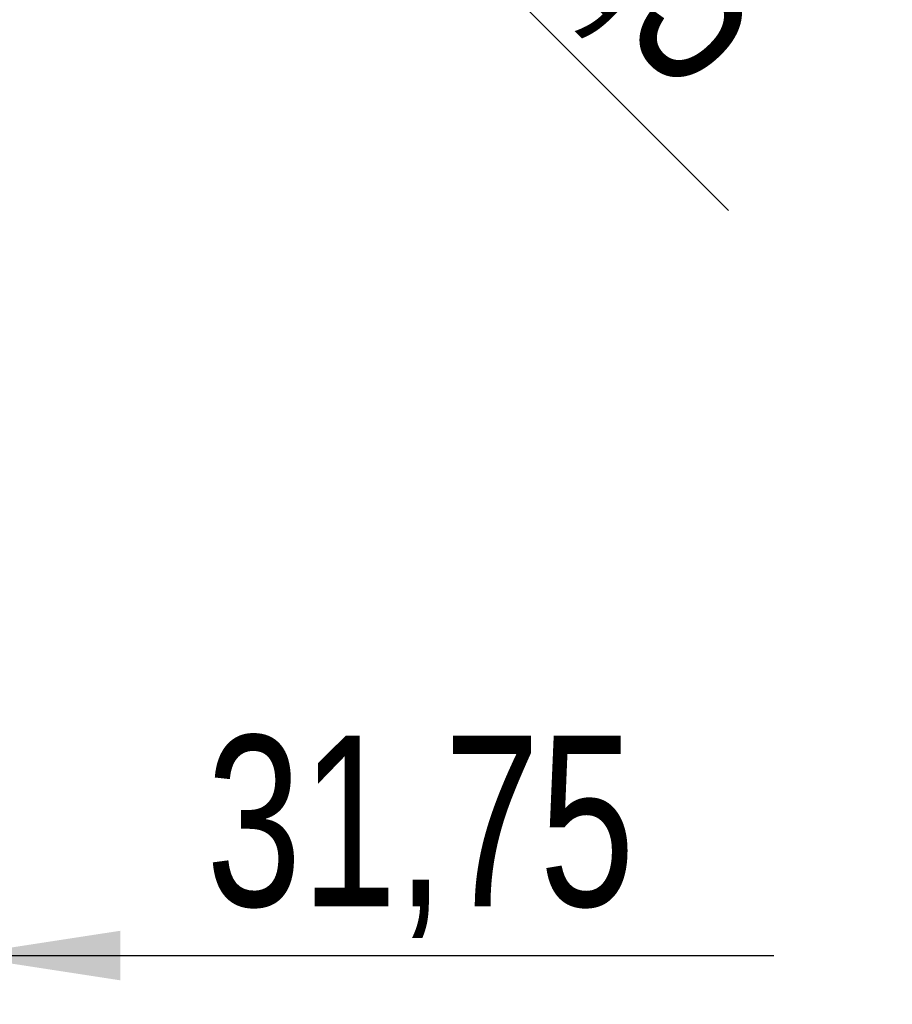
# Model space of a CAD drawing. Extents: x 67 to 774, y 27 to 578.
# Tile 41 of 43: x 479 to 514, y 403 to 443. Entities that reach past the tile are written whole.
import ezdxf

# ---------------------------------------------------------------- set-up
doc = ezdxf.new("R2010")
doc.units = 0
doc.header["$LTSCALE"] = 2
doc.layers.add('FORMATO', color=179, linetype='CONTINUOUS')
doc.styles.add('SLDTEXTSTYLE0', font='TXT', dxfattribs={"width": 0.75})
doc.dimstyles.new('SLDDIMSTYLE4', dxfattribs={"dimtxt": 7, "dimasz": 6.604, "dimexe": 0, "dimexo": 0.0625, "dimgap": 1.75, "dimtad": 1, "dimdec": 3, "dimrnd": 1e-09, "dimzin": 12, "dimtxsty": 'SLDTEXTSTYLE0', "dimblk1": 'NONE', "dimsah": 1, "dimcen": 0, "dimazin": 3, "dimtfac": 1, "dimtdec": 3, "dimtmove": 0, "dimatfit": 3, "dimtolj": 1, "dimtzin": 12})
doc.dimstyles.new('SLDDIMSTYLE5', dxfattribs={"dimtxt": 7, "dimasz": 6.604, "dimexe": 0, "dimexo": 0.0625, "dimgap": 1.75, "dimtad": 1, "dimdec": 3, "dimrnd": 1e-09, "dimzin": 12, "dimtxsty": 'SLDTEXTSTYLE0', "dimsah": 1, "dimcen": 0.09, "dimazin": 3, "dimtfac": 1, "dimtdec": 3, "dimtmove": 0, "dimatfit": 3, "dimtolj": 1, "dimtzin": 12})

# ---------------------------------------------------------------- blocks, each defined once
blk = doc.blocks.new('_D_5')
at = {"layer": 'FORMATO'}
for q in [(472.452, 470.664), (507.714, 435.402)]:
    blk.add_line((479.876, 463.24), q, dxfattribs=at)
blk.add_solid([(479.876, 463.24), (483.828, 457.852), (485.265, 459.288)], dxfattribs=at)
at = {"layer": 'FORMATO', "char_height": 7, "attachment_point": 1, "rotation": 315, "style": 'SLDTEXTSTYLE0'}
for s, insert in [('%%c', (493.765, 461.984)), ('10,5', (501.305, 454.595))]:
    blk.add_mtext(s, dxfattribs=dict(at, insert=insert))
blk = doc.blocks.new('_NONE')
blk = doc.blocks.new('_D_8')
at = {"layer": 'FORMATO'}
for p, q in [((444.414, 464.952), (444.414, 402.839)), ((476.164, 464.952), (476.164, 402.839)), ((444.414, 404.839), (431.714, 404.839)), ((476.164, 404.839), (444.414, 404.839)), ((476.164, 404.839), (509.571, 404.839))]:
    blk.add_line(p, q, dxfattribs=at)
for points in [[(444.414, 404.839), (437.81, 405.855), (437.81, 403.823)], [(476.164, 404.839), (482.768, 403.823), (482.768, 405.855)]]:
    blk.add_solid(points, dxfattribs=at)
at = {"layer": 'FORMATO', "insert": (486.296, 413.862), "char_height": 7, "attachment_point": 1, "style": 'SLDTEXTSTYLE0'}
blk.add_mtext('31,75', dxfattribs=at)

msp = doc.modelspace()

# ---------------------------------------------------------------- dimensions: what is measured, and where the dimension line sits
at = {"layer": 'FORMATO'}
dim = msp.add_diameter_dim_2p(p1=(472.451762, 470.664293), p2=(479.876383, 463.239672), dimstyle='SLDDIMSTYLE4', dxfattribs=at)
dim.commit()
dim.dimension.update_dxf_attribs({"geometry": '_D_5', "text_midpoint": (497.933752, 445.182343), "dimtype": 163})
dim = msp.add_linear_dim(base=(444.414072, 404.838747), p1=(476.164072, 466.951983), p2=(444.414072, 466.951983), dimstyle='SLDDIMSTYLE5', dxfattribs=at)
dim.commit()
dim.dimension.update_dxf_attribs({"geometry": '_D_8', "text_midpoint": (497.933732, 404.838747), "dimtype": 160})

doc.saveas('drawing.dxf')
